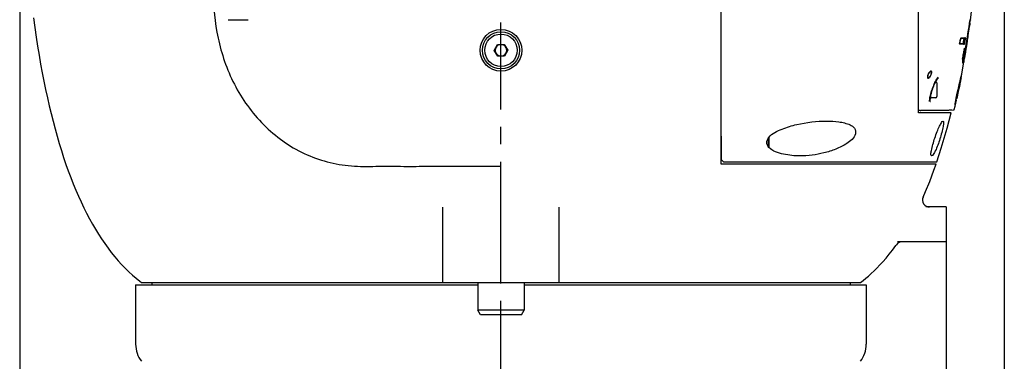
# Model space of a CAD drawing. Header units: millimetres. Extents: x 7426 to 8300, y 124 to 421.
# Tile 65 of 135: x 8050.28 to 8071.5, y 228.4 to 235.76. Entities that reach past the tile are written whole.
import ezdxf

# ---------------------------------------------------------------- set-up
doc = ezdxf.new("R2010")
doc.units = ezdxf.units.MM
doc.linetypes.add('CENTER', pattern=[0.6, 0.375, -0.075, 0.075, -0.075])
doc.layers.add('DIM', color=7, linetype='Continuous')
doc.layers.add('外形图', color=7, linetype='Continuous')
doc.styles.add('微软雅黑', font='msyh.ttc')
doc.dimstyles.new('尺寸标注_1_20比例', dxfattribs={"dimtxt": 2.1, "dimasz": 1.7, "dimexe": 0.5, "dimexo": 0.4, "dimgap": 0.5, "dimtad": 1, "dimdec": 1, "dimlfac": 20, "dimdsep": 46, "dimtxsty": '微软雅黑', "dimcen": 0.09, "dimadec": 0, "dimazin": 0, "dimtp": 0.01, "dimtm": 0.01, "dimtfac": 1, "dimtdec": 1, "dimtofl": 0, "dimtmove": 0, "dimatfit": 3, "dimfxl": 1, "dimtolj": 1, "dimarcsym": 0})

# ---------------------------------------------------------------- blocks, each defined once
blk = doc.blocks.new('*D1513')
at = {"layer": 'Defpoints', "color": 0}
for p in [(8070.254, 231.722), (8060.654, 219.322), (8060.654, 211.077)]:
    blk.add_point(p, dxfattribs=at)
at = {"layer": 'DIM', "color": 0, "linetype": 'ByBlock', "lineweight": -2, "ltscale": 20}
for p, q in [((8070.254, 231.322), (8070.254, 210.577)), ((8060.654, 218.922), (8060.654, 210.577)), ((8068.554, 211.077), (8062.354, 211.077))]:
    blk.add_line(p, q, dxfattribs=at)
at = {"layer": 'DIM', "color": 0}
for points in [[(8062.354, 211.361), (8062.354, 210.794), (8060.654, 211.077)], [(8068.554, 210.794), (8068.554, 211.361), (8070.254, 211.077)]]:
    blk.add_solid(points, dxfattribs=at)
at = {"layer": 'DIM', "color": 0, "insert": (8065.454, 212.668), "char_height": 2.1, "attachment_point": 5, "style": '微软雅黑'}
blk.add_mtext('\\A1;192', dxfattribs=at)
blk = doc.blocks.new('*D1514')
at = {"layer": 'Defpoints', "color": 0}
for p in [(8071.504, 246.071), (8060.654, 219.322), (8060.654, 207.394)]:
    blk.add_point(p, dxfattribs=at)
at = {"layer": 'DIM', "color": 0, "linetype": 'ByBlock', "lineweight": -2, "ltscale": 20}
for p, q in [((8071.504, 245.671), (8071.504, 206.894)), ((8060.654, 218.922), (8060.654, 206.894)), ((8069.804, 207.394), (8062.354, 207.394))]:
    blk.add_line(p, q, dxfattribs=at)
at = {"layer": 'DIM', "color": 0}
for points in [[(8062.354, 207.677), (8062.354, 207.11), (8060.654, 207.394)], [(8069.804, 207.11), (8069.804, 207.677), (8071.504, 207.394)]]:
    blk.add_solid(points, dxfattribs=at)
at = {"layer": 'DIM', "color": 0, "insert": (8066.079, 208.967), "char_height": 2.1, "attachment_point": 5, "style": '微软雅黑'}
blk.add_mtext('\\A1;217', dxfattribs=at)
blk = doc.blocks.new('*D1516')
at = {"layer": 'Defpoints', "color": 0}
for p in [(8071.504, 245.422), (8050.279, 242.721), (8050.279, 202.954)]:
    blk.add_point(p, dxfattribs=at)
at = {"layer": 'DIM', "color": 0, "linetype": 'ByBlock', "lineweight": -2, "ltscale": 20}
for p, q in [((8071.504, 245.022), (8071.504, 202.454)), ((8050.279, 242.321), (8050.279, 202.454)), ((8069.804, 202.954), (8051.979, 202.954))]:
    blk.add_line(p, q, dxfattribs=at)
at = {"layer": 'DIM', "color": 0}
for points in [[(8051.979, 203.238), (8051.979, 202.671), (8050.279, 202.954)], [(8069.804, 202.671), (8069.804, 203.238), (8071.504, 202.954)]]:
    blk.add_solid(points, dxfattribs=at)
at = {"layer": 'DIM', "color": 0, "insert": (8060.891, 204.54), "char_height": 2.1, "attachment_point": 5, "style": '微软雅黑'}
blk.add_mtext('\\A1;424.5', dxfattribs=at)

msp = doc.modelspace()

# ---------------------------------------------------------------- linework, layer by layer
at = {"layer": '外形图', "linetype": 'CENTER', "ltscale": 5}
msp.add_line((8060.6538, 218.821), (8060.6538, 279.9884), dxfattribs=at)
at = {"layer": '外形图', "linetype": 'Continuous'}
for p, q in [((8069.6538, 233.7467), (8069.6538, 249.5176)), ((8065.4038, 233.2489), (8065.4038, 238.1632)), ((8065.4038, 232.6467), (8065.4038, 236.7825)), ((8054.7725, 235.7522), (8054.7736, 235.7524)), ((8054.8014, 235.7552), (8054.809, 235.7554)), ((8054.8014, 235.7552), (8054.8022, 235.7553)), ((8054.8089, 235.7554), (8055.2038, 235.7554)), ((8070.7604, 235.6685), (8070.7525, 235.6143)), ((8070.7622, 235.6808), (8070.7604, 235.6685)), ((8070.766, 235.7471), (8070.7669, 235.7538)), ((8070.7711, 235.747), (8070.7716, 235.747)), ((8070.7728, 235.7538), (8070.7717, 235.7462)), ((8070.7722, 235.7538), (8070.7727, 235.7538)), ((8070.7029, 235.2518), (8070.727, 235.4102)), ((8060.5095, 235.0937), (8060.579, 235.2201)), ((8060.579, 235.2201), (8060.7233, 235.2232)), ((8060.7233, 235.2232), (8060.7981, 235.0998)), ((8070.5396, 235.2347), (8070.5381, 235.2277)), ((8070.5405, 235.2277), (8070.5381, 235.2277)), ((8070.5479, 235.274), (8070.5396, 235.2347)), ((8070.5677, 235.2346), (8070.5404, 235.2346)), ((8070.5662, 235.2277), (8070.5405, 235.2277)), ((8070.5543, 235.3048), (8070.5479, 235.274)), ((8070.5521, 235.2901), (8070.555, 235.304)), ((8070.5575, 235.3203), (8070.5543, 235.3048)), ((8070.5607, 235.3357), (8070.5575, 235.3203)), ((8070.5656, 235.3593), (8070.5607, 235.3357)), ((8070.5671, 235.3666), (8070.5656, 235.3593)), ((8070.6239, 235.2277), (8070.5662, 235.2277)), ((8070.5664, 235.3596), (8070.593, 235.3596)), ((8070.5671, 235.3666), (8070.581, 235.3666)), ((8070.6428, 235.2346), (8070.5677, 235.2346)), ((8070.593, 235.3596), (8070.6571, 235.3596)), ((8070.6186, 235.3665), (8070.65, 235.3665)), ((8070.6571, 235.3596), (8070.6656, 235.3596)), ((8070.6662, 235.3594), (8070.6675, 235.3664)), ((8070.6996, 235.231), (8070.7029, 235.2518)), ((8060.5843, 234.9702), (8060.5095, 235.0937)), ((8060.7286, 234.9733), (8060.5843, 234.9702)), ((8060.7981, 235.0998), (8060.7286, 234.9733)), ((8070.6333, 234.973), (8070.6157, 234.973)), ((8070.6202, 234.9667), (8070.6215, 234.9729)), ((8070.6214, 234.9729), (8070.6204, 234.968)), ((8070.6388, 235.1053), (8070.6446, 235.1365)), ((8070.6392, 235.1053), (8070.6445, 235.1335)), ((8070.6445, 235.1335), (8070.6562, 235.1335)), ((8070.6446, 235.1365), (8070.6453, 235.1404)), ((8070.6453, 235.1404), (8070.6579, 235.1403)), ((8070.6517, 235.1015), (8070.649, 235.0868)), ((8070.6498, 235.0883), (8070.6521, 235.1013)), ((8070.6576, 235.1335), (8070.6517, 235.1015)), ((8070.6529, 235.1056), (8070.6521, 235.1013)), ((8070.6593, 235.1403), (8070.6529, 235.1056)), ((8070.6562, 235.1335), (8070.6576, 235.1335)), ((8070.6587, 235.0829), (8070.6567, 235.0716)), ((8070.6579, 235.1403), (8070.6593, 235.1403)), ((8070.6608, 235.0946), (8070.662, 235.1013)), ((8070.6611, 235.0946), (8070.6622, 235.1012)), ((8070.6742, 235.1203), (8070.6755, 235.1281)), ((8070.6755, 235.1281), (8070.6767, 235.135)), ((8070.6767, 235.135), (8070.6786, 235.146)), ((8070.5713, 234.5009), (8070.6345, 234.8402)), ((8070.6034, 234.8209), (8070.604, 234.8208)), ((8070.634, 234.8403), (8070.6352, 234.8471)), ((8070.6342, 234.8403), (8070.634, 234.8403)), ((8070.6352, 234.847), (8070.6411, 234.8804)), ((8070.6352, 234.8471), (8070.6411, 234.8803)), ((8070.6411, 234.8804), (8070.6491, 234.9261)), ((8070.6411, 234.8803), (8070.6478, 234.9183)), ((8070.5727, 234.5297), (8070.5759, 234.5426)), ((8070.5759, 234.5426), (8070.5782, 234.5513)), ((8070.5782, 234.5513), (8070.5795, 234.5566)), ((8070.5795, 234.5566), (8070.5803, 234.5596)), ((8070.5803, 234.5596), (8070.581, 234.562)), ((8069.9829, 234.3233), (8069.9949, 234.3517)), ((8070.0428, 234.4473), (8070.0537, 234.4648)), ((8070.0513, 234.3942), (8070.0513, 234.0992)), ((8070.0866, 234.5044), (8070.0863, 234.5044)), ((8070.0871, 234.5044), (8070.0863, 234.5044)), ((8070.5228, 234.3104), (8070.5322, 234.3518)), ((8070.5232, 234.3183), (8070.5329, 234.3609)), ((8070.5322, 234.3518), (8070.5406, 234.388)), ((8070.5329, 234.3609), (8070.5421, 234.4007)), ((8070.5406, 234.388), (8070.5491, 234.4248)), ((8070.5421, 234.4007), (8070.5505, 234.4369)), ((8070.5491, 234.4248), (8070.5584, 234.4641)), ((8070.5505, 234.4369), (8070.5604, 234.4786)), ((8070.5584, 234.4641), (8070.5622, 234.4799)), ((8070.5604, 234.4786), (8070.5727, 234.5297)), ((8070.5622, 234.4799), (8070.567, 234.4994)), ((8070.5689, 234.4901), (8070.5648, 234.4696)), ((8070.567, 234.4994), (8070.5701, 234.5122)), ((8070.5701, 234.5122), (8070.5722, 234.5203)), ((8070.5711, 234.4997), (8070.5706, 234.4971)), ((8070.5722, 234.5203), (8070.5735, 234.5252)), ((8070.5735, 234.5252), (8070.5742, 234.528)), ((8070.5742, 234.528), (8070.5749, 234.5304)), ((8069.9113, 234.129), (8069.9187, 234.1582)), ((8069.9142, 234.0988), (8069.9191, 234.123)), ((8069.9191, 234.123), (8069.9252, 234.149)), ((8069.9211, 234.0742), (8069.9211, 234.1315)), ((8069.9252, 234.149), (8069.9325, 234.1764)), ((8069.9325, 234.1764), (8069.9408, 234.205)), ((8069.9408, 234.205), (8069.9501, 234.2343)), ((8070.4761, 234.1016), (8070.4831, 234.1351)), ((8070.479, 234.1085), (8070.4847, 234.1356)), ((8070.4831, 234.1351), (8070.4906, 234.1704)), ((8070.4847, 234.1356), (8070.4912, 234.1663)), ((8070.4906, 234.1704), (8070.4985, 234.2069)), ((8070.4912, 234.1663), (8070.4983, 234.1996)), ((8070.4983, 234.1996), (8070.5055, 234.2327)), ((8070.4985, 234.2069), (8070.5067, 234.2442)), ((8070.5055, 234.2327), (8070.5145, 234.2734)), ((8070.5067, 234.2442), (8070.515, 234.2816)), ((8070.5145, 234.2734), (8070.5228, 234.3104)), ((8070.515, 234.2816), (8070.5232, 234.3183)), ((8069.8938, 234.0067), (8069.8944, 234.0224)), ((8069.894, 233.9925), (8069.8938, 234.0067)), ((8069.8944, 234.0223), (8069.8944, 234.0224)), ((8069.8971, 234.0517), (8069.8995, 234.0697)), ((8069.8995, 234.0697), (8069.9017, 234.0831)), ((8069.906, 234.0241), (8069.9064, 234.0391)), ((8069.9065, 234.0118), (8069.906, 234.0241)), ((8069.9064, 234.0391), (8069.9079, 234.0566)), ((8069.9074, 234.0366), (8069.9211, 234.0742)), ((8069.9079, 234.0566), (8069.9104, 234.0766)), ((8069.9099, 233.9929), (8069.9109, 233.9921)), ((8069.9104, 234.0766), (8069.9142, 234.0988)), ((8070.0263, 234.0742), (8069.9211, 234.0742)), ((8070.4411, 233.8941), (8070.4703, 234.0209)), ((8070.4449, 233.9363), (8070.4455, 233.9404)), ((8070.4455, 233.9404), (8070.4462, 233.9449)), ((8070.4462, 233.9449), (8070.447, 233.9501)), ((8070.447, 233.9501), (8070.4479, 233.9557)), ((8070.4479, 233.9557), (8070.4496, 233.9652)), ((8070.4496, 233.9652), (8070.4515, 233.9759)), ((8070.4515, 233.9759), (8070.4536, 233.9879)), ((8070.4519, 233.965), (8070.4526, 233.9694)), ((8070.4526, 233.9694), (8070.4534, 233.9744)), ((8070.4534, 233.9744), (8070.4543, 233.9802)), ((8070.4536, 233.9879), (8070.4569, 234.0055)), ((8070.4543, 233.9802), (8070.4554, 233.9867)), ((8070.4554, 233.9867), (8070.4574, 233.9979)), ((8070.4569, 234.0055), (8070.4628, 234.0358)), ((8070.4574, 233.9979), (8070.4598, 234.0109)), ((8070.4598, 234.0109), (8070.4616, 234.0207)), ((8070.4616, 234.0207), (8070.4684, 234.0559)), ((8070.4628, 234.0358), (8070.4696, 234.0702)), ((8070.4684, 234.0559), (8070.4741, 234.0844)), ((8070.4703, 234.0209), (8070.4686, 234.0133)), ((8070.4696, 234.0702), (8070.4761, 234.1016)), ((8070.471, 234.0242), (8070.4703, 234.0209)), ((8070.4741, 234.0844), (8070.479, 234.1085)), ((8070.4785, 234.0575), (8070.4766, 234.0492)), ((8069.6788, 233.7975), (8069.6538, 233.7971)), ((8070.3558, 233.7467), (8069.6538, 233.7467)), ((8069.6928, 233.7978), (8069.6788, 233.7975)), ((8069.7028, 233.7978), (8070.3113, 233.8085)), ((8070.4096, 233.8102), (8069.71, 233.7981)), ((8070.3319, 233.8089), (8070.3149, 233.8086)), ((8070.3612, 233.8094), (8070.3319, 233.8089)), ((8070.3735, 233.8096), (8070.3612, 233.8094)), ((8070.424, 233.8217), (8070.4411, 233.8941)), ((8065.4038, 233.2489), (8065.4038, 233.104)), ((8065.4038, 233.104), (8065.4038, 232.7467)), ((8066.4138, 233.201), (8066.4138, 233.0228)), ((8066.4288, 233.2207), (8066.4288, 233.0049)), ((8065.4038, 232.7467), (8065.4538, 232.6967)), ((8070.0343, 232.6467), (8065.4038, 232.6467)), ((8065.4538, 232.6967), (8068.153, 232.6967)), ((8068.153, 232.6967), (8070.0516, 232.6967)), ((8060.6538, 230.0967), (8060.6538, 232.5968)), ((8059.4038, 230.0967), (8059.4038, 231.7181)), ((8061.9038, 231.7181), (8061.9038, 230.0967)), ((8070.2538, 231.7217), (8069.8112, 231.7217)), ((8070.2538, 231.7217), (8070.2538, 230.9717)), ((8070.2538, 230.9717), (8069.2006, 230.9717)), ((8052.9038, 230.0967), (8068.4038, 230.0967)), ((8053.1288, 230.0967), (8053.1288, 230.0467)), ((8060.1538, 230.0967), (8060.1538, 229.4967)), ((8061.1538, 230.0967), (8061.1538, 229.4967)), ((8068.1788, 230.0967), (8068.1788, 230.0467)), ((8052.7788, 230.0467), (8060.1538, 230.0467)), ((8052.7788, 230.0467), (8052.7788, 228.7645)), ((8052.7789, 230.0467), (8060.1538, 230.0467)), ((8061.1538, 230.0467), (8068.5288, 230.0467)), ((8061.1539, 230.0467), (8068.5288, 230.0467)), ((8068.5288, 230.0467), (8068.5288, 228.7645)), ((8061.1538, 229.4967), (8060.1538, 229.4967)), ((8060.2116, 229.3967), (8060.1538, 229.4967)), ((8061.0961, 229.3967), (8061.1538, 229.4967)), ((8061.0961, 229.3967), (8060.2116, 229.3967))]:
    msp.add_line(p, q, dxfattribs=at)
for points in [[(8070.7741, 235.746), (8070.8058, 235.9879), (8070.8178, 236.0947)], [(8050.577, 235.7925), (8050.6053, 235.5852), (8050.6348, 235.3825), (8050.6655, 235.1841), (8050.6974, 234.9895), (8050.7306, 234.7989), (8050.7649, 234.6126), (8050.8005, 234.4294), (8050.8374, 234.2497), (8050.8754, 234.0739), (8050.9148, 233.9012), (8050.9555, 233.7318), (8050.9973, 233.5662), (8051.0405, 233.4035), (8051.0851, 233.2441), (8051.1308, 233.0882), (8051.1779, 232.9354), (8051.2262, 232.7858), (8051.2758, 232.6397), (8051.3267, 232.4966), (8051.3789, 232.3565), (8051.4324, 232.2197), (8051.4873, 232.0862), (8051.5434, 231.9559), (8051.601, 231.829), (8051.6599, 231.7054), (8051.7202, 231.585), (8051.782, 231.4678), (8051.8452, 231.3538), (8051.9098, 231.2433), (8051.9758, 231.1359), (8052.0433, 231.0319), (8052.1122, 230.9311), (8052.1825, 230.8339), (8052.2541, 230.7401), (8052.3272, 230.6497), (8052.4016, 230.563), (8052.477, 230.4801), (8052.5536, 230.4009), (8052.6313, 230.3255), (8052.7095, 230.2544), (8052.7881, 230.1874), (8052.8675, 230.1242), (8052.9038, 230.0967)], [(8054.7725, 235.7522), (8054.7781, 235.7531), (8054.7848, 235.754), (8054.7916, 235.7547), (8054.7985, 235.7551), (8054.8022, 235.7553)], [(8070.581, 234.562), (8070.5816, 234.5641), (8070.5818, 234.5649), (8070.582, 234.5657), (8070.5822, 234.5663), (8070.5823, 234.5664)], [(8069.9546, 234.2696), (8069.9571, 234.2766), (8069.9692, 234.3088), (8069.9818, 234.3403), (8069.9948, 234.3707), (8070.008, 234.3995), (8070.0212, 234.4266)], [(8069.9949, 234.3517), (8070.0071, 234.3788), (8070.0194, 234.4041)], [(8070.0194, 234.4041), (8070.0313, 234.427), (8070.0428, 234.4473)], [(8070.0212, 234.4266), (8070.0342, 234.4513), (8070.0468, 234.4734)], [(8070.0468, 234.4734), (8070.0589, 234.4927), (8070.07, 234.5086), (8070.0788, 234.5196)], [(8070.0537, 234.4648), (8070.0634, 234.4789), (8070.0719, 234.4897), (8070.0792, 234.4975), (8070.0843, 234.5021), (8070.0869, 234.5039), (8070.0871, 234.5044)], [(8070.5749, 234.5304), (8070.5754, 234.5323), (8070.5757, 234.5332), (8070.5759, 234.5339), (8070.5761, 234.5345), (8070.5762, 234.5351), (8070.5764, 234.5355), (8070.5764, 234.5356)], [(8069.9017, 234.0831), (8069.9052, 234.1015), (8069.9113, 234.129)], [(8069.9187, 234.1582), (8069.9276, 234.1888), (8069.9376, 234.2204), (8069.9486, 234.2527), (8069.9546, 234.2696)], [(8069.9501, 234.2343), (8069.9603, 234.264), (8069.9713, 234.2939), (8069.9829, 234.3233)], [(8069.8944, 234.0223), (8069.8953, 234.0339), (8069.8971, 234.0517)], [(8069.9053, 233.9945), (8069.9074, 233.9941), (8069.9099, 233.9929)], [(8069.9091, 233.9964), (8069.9076, 234.0026), (8069.9065, 234.0118)], [(8069.9109, 233.9921), (8069.911, 233.9919), (8069.9104, 233.9929), (8069.9091, 233.9964)], [(8070.4436, 233.9249), (8070.4436, 233.9249), (8070.4437, 233.9253), (8070.4437, 233.9259), (8070.4438, 233.9267), (8070.4438, 233.9276), (8070.444, 233.9287), (8070.4441, 233.9299), (8070.4443, 233.9313), (8070.4445, 233.9329), (8070.4447, 233.9345), (8070.4449, 233.9363)], [(8070.4505, 233.953), (8070.4505, 233.953), (8070.4505, 233.9531), (8070.4505, 233.9535), (8070.4505, 233.9541), (8070.4506, 233.9548), (8070.4507, 233.9558), (8070.4508, 233.9569), (8070.451, 233.9582), (8070.4512, 233.9597), (8070.4514, 233.9613), (8070.4516, 233.9631), (8070.4519, 233.965)], [(8069.693, 233.7978), (8069.6942, 233.7979), (8069.6955, 233.798), (8069.6967, 233.7982), (8069.6978, 233.7985), (8069.6988, 233.7989), (8069.6999, 233.7993), (8069.7009, 233.7997), (8069.7019, 233.8002), (8069.7029, 233.8008), (8069.7038, 233.8014), (8069.7047, 233.802), (8069.7056, 233.8027), (8069.7064, 233.8034), (8069.7071, 233.8041), (8069.7079, 233.8049), (8069.7085, 233.8057), (8069.7092, 233.8065), (8069.7097, 233.8073)], [(8070.0515, 232.6967), (8070.1455, 232.9854), (8070.2721, 233.4219), (8070.3559, 233.7467)], [(8070.4096, 233.8102), (8070.4127, 233.8106), (8070.4157, 233.8116), (8070.4184, 233.8133), (8070.4208, 233.8155), (8070.4227, 233.8182), (8070.4239, 233.8213), (8070.424, 233.8217)], [(8069.754, 231.9328), (8069.8059, 232.0519), (8069.8953, 232.2702), (8069.9868, 232.5125), (8070.0343, 232.6467)], [(8068.4038, 230.0967), (8068.4588, 230.1387), (8068.5163, 230.1847), (8068.575, 230.2341), (8068.635, 230.2873), (8068.6964, 230.3444), (8068.7589, 230.4058), (8068.8227, 230.4716), (8068.8882, 230.5428), (8068.9551, 230.6195), (8069.0234, 230.7022), (8069.0936, 230.7919), (8069.1654, 230.8889), (8069.1796, 230.9087)]]:
    msp.add_lwpolyline(points, dxfattribs=at)
for radius in [0.45, 0.4, 0.35]:
    msp.add_circle((8060.6538, 235.0967), radius, dxfattribs=at)
for centre, radius, start, end in [((8049.9398, 238.7612), 21.0432, 350.76786, 351.56679), ((8050.1807, 238.7283), 20.8, 350.75804, 351.37054), ((8050.2134, 238.6264), 20.7591, 350.91714, 351.67087), ((8050.0922, 238.6454), 20.8815, 351.0971, 351.65353), ((8049.7868, 238.7886), 21.1984, 351.36937, 351.56936), ((8049.8421, 238.6813), 21.1344, 351.66944, 351.85372), ((8049.3572, 238.8487), 21.6324, 351.56397, 351.75651), ((8049.5828, 238.8188), 21.4047, 351.56933, 351.74911), ((8049.4522, 238.7391), 21.5283, 351.83272, 352.01088), ((8049.6787, 238.7047), 21.2994, 351.85369, 352.01589), ((8050.7407, 238.5438), 20.225, 350.52067, 351.09718), ((8050.526, 238.667), 20.4496, 350.55838, 350.76505), ((8050.5224, 238.6732), 20.4539, 350.54887, 350.75684), ((8050.8321, 238.3542), 20.1115, 351.12619, 351.51775), ((8060.6538, 235.0967), 0.125, 91.21135, 270.0553), ((8060.6538, 235.0967), 0.125, 271.21135, 90.0553), ((8050.8512, 239.4104), 20.1272, 348.02577, 348.18722), ((8064.8533, 236.4871), 5.8232, 348.27717, 348.83578), ((8065.641, 236.2005), 5.0689, 349.01496, 349.33311), ((8051.6303, 238.767), 19.3127, 349.46008, 349.62746), ((8063.3741, 236.6264), 7.3754, 349.34146, 349.67023), ((8070.6273, 238.197), 2.9693, 269.93545, 270.28837), ((8050.6421, 238.9544), 20.3186, 349.60931, 349.80854), ((8050.5361, 238.962), 20.4242, 349.68204, 349.84084), ((8052.0741, 238.6795), 18.8862, 349.46914, 349.65924), ((8070.6477, 227.8128), 7.5537, 89.84989, 89.98294), ((8049.8089, 239.1001), 21.1901, 349.63978, 349.83235), ((8050.819, 238.6233), 20.1531, 350.12769, 350.33913), ((8050.9947, 238.5882), 19.9743, 350.13827, 350.34956), ((8051.1649, 238.4735), 19.7951, 350.32284, 350.51929), ((8050.7742, 238.5368), 20.1911, 350.33232, 350.91709), ((8050.6766, 238.6475), 20.2976, 350.33913, 350.54885), ((8050.7608, 238.6279), 20.2115, 350.34956, 350.55839), ((8051.319, 238.2782), 19.6187, 350.83328, 351.06471), ((8067.998, 235.4937), 2.6746, 347.69992, 348.66402), ((8067.6868, 235.5576), 2.9923, 348.16508, 348.61087), ((8076.1531, 234.0475), 5.6147, 169.61418, 170.46472), ((8080.2934, 233.3022), 9.8216, 169.55846, 169.69206), ((8082.7908, 232.8417), 12.3606, 169.44784, 169.58718), ((8081.4423, 233.0905), 10.9898, 169.43601, 169.55849), ((8071.4071, 234.9026), 0.7786, 171.56916, 172.4429), ((8068.0075, 235.4956), 2.6905, 347.73233, 348.6906), ((8071.4929, 234.8884), 0.865, 171.12107, 171.72289), ((8071.6623, 234.8646), 1.0366, 170.84302, 171.55922), ((8071.8889, 234.8267), 1.2658, 170.67927, 171.12614), ((8072.1411, 234.7876), 1.5215, 170.31249, 170.84696), ((8072.7027, 234.6923), 2.0906, 170.07315, 170.65752), ((8072.8634, 234.6644), 2.2542, 169.94445, 170.316), ((8070.2566, 235.0898), 0.3964, 346.21083, 347.11649), ((8067.6629, 235.564), 3.0422, 348.27792, 348.62361), ((8069.8081, 235.1925), 0.8565, 347.10663, 347.63315), ((8075.0955, 234.2732), 4.5198, 169.61108, 170.06943), ((8075.1377, 234.259), 4.5644, 169.55138, 169.91884), ((8069.5868, 235.2411), 1.0831, 347.62934, 348.0854), ((8066.4486, 235.8062), 4.2804, 348.65136, 349.48454), ((8066.3715, 235.8235), 4.3591, 348.68149, 349.39296), ((8069.415, 235.2774), 1.2586, 348.08304, 348.51036), ((8052.1712, 238.1371), 18.7549, 350.11757, 350.35966), ((8069.3186, 235.297), 1.3571, 348.50849, 348.94048), ((8069.4287, 235.2762), 1.245, 348.90771, 350.46356), ((8064.6846, 236.1416), 6.0757, 349.37254, 349.65255), ((8069.7904, 235.2148), 0.8781, 350.50678, 351.1969), ((8064.8408, 236.1078), 5.9163, 349.45444, 349.67543), ((8069.9981, 235.1827), 0.668, 351.19391, 351.97868), ((8075.8441, 234.1745), 5.2643, 169.93362, 170.0628), ((8051.8974, 238.1836), 19.0326, 350.35966, 350.59825), ((8063.7905, 236.2992), 6.9839, 349.67528, 349.87059), ((8063.5622, 236.3468), 7.2166, 349.65057, 349.89615), ((8050.9536, 238.5998), 20.0164, 349.93382, 350.12767), ((8051.2131, 238.5502), 19.7526, 349.94409, 350.13824), ((8062.0518, 236.609), 8.75, 349.87588, 350.20437), ((8061.9664, 236.6301), 8.8374, 349.90333, 350.33253), ((8051.6136, 238.2306), 19.3203, 350.59825, 350.83328), ((8071.3778, 234.8062), 0.7785, 174.05153, 174.64116), ((8071.3536, 234.8045), 0.7554, 173.33587, 173.71945), ((8071.5008, 234.7935), 0.9021, 173.71921, 174.05754), ((8071.4749, 234.7956), 0.8762, 172.60396, 173.67252), ((8068.3651, 235.4153), 2.2992, 347.64353, 348.16836), ((8068.9541, 235.2871), 1.7217, 347.02058, 347.48954), ((8069.0449, 235.2709), 1.6291, 347.02637, 347.70319), ((8068.325, 235.426), 2.3659, 347.50564, 348.29254), ((8069.9451, 234.5339), 0.0904, 166.23913, 171.43469), ((8069.8348, 234.6126), 0.0964, 346.30833, 351.21021), ((8070.0263, 234.3942), 0.025, 0, 88.01557), ((8037.3201, 241.2009), 33.9192, 347.97688, 348.46955), ((8062.5522, 236.0762), 8.1724, 348.52353, 348.85827), ((8069.8933, 234.0417), 0.015, 329.70885, 340), ((8070.0263, 234.0992), 0.025, 270, 0), ((8069.891, 231.8717), 0.15, 155.96316, 270), ((8069.3018, 230.8217), 0.15, 97.58844, 144.5583), ((8053.3788, 228.7645), 0.6, 180, 217.78433), ((8067.9288, 228.7645), 0.6, 322.21567, 0)]:
    msp.add_arc(centre, radius, start, end, dxfattribs=at)
for points, knots in [([(8054.4538, 236.3469), (8054.4538, 236.0278), (8054.513, 235.3641), (8054.8564, 234.3479), (8055.3916, 233.5968), (8055.9442, 233.1302), (8056.4064, 232.8603), (8056.9049, 232.6787), (8057.4267, 232.589), (8057.9566, 232.5991), (8058.4901, 232.5961), (8059.0275, 232.5971), (8059.7479, 232.5967), (8060.2916, 232.5969), (8060.6538, 232.5969)], [0, 0, 0, 0, 0.125, 0.25, 0.375, 0.4375, 0.5, 0.5625, 0.625, 0.6875, 0.75, 0.8125, 0.875, 1, 1, 1, 1]), ([(8070.6353, 235.005), (8070.6345, 234.9988), (8070.6334, 234.9888), (8070.6324, 234.9787), (8070.6327, 234.975)], [0, 0, 0, 0, 0.62641, 1, 1, 1, 1]), ([(8070.6327, 234.975), (8070.6327, 234.9745), (8070.6327, 234.9739), (8070.633, 234.973), (8070.6333, 234.973)], [0, 0, 0, 0, 0.6998303, 1, 1, 1, 1]), ([(8070.6436, 235.0058), (8070.642, 234.9991), (8070.6485, 234.9863), (8070.6364, 234.9855), (8070.6365, 234.9862)], [0, 0, 0, 0, 0.913702, 1, 1, 1, 1]), ([(8070.6474, 235.0247), (8070.6471, 235.0236), (8070.6466, 235.0215), (8070.6459, 235.0195), (8070.6456, 235.0186)], [0, 0, 0, 0, 0.5428554, 1, 1, 1, 1]), ([(8070.6488, 235.0304), (8070.6486, 235.0294), (8070.6481, 235.0275), (8070.6476, 235.0256), (8070.6474, 235.0247)], [0, 0, 0, 0, 0.5204862, 1, 1, 1, 1]), ([(8070.6527, 235.0495), (8070.6521, 235.0461), (8070.6508, 235.0397), (8070.6495, 235.0333), (8070.6488, 235.0304)], [0, 0, 0, 0, 0.5305125, 1, 1, 1, 1]), ([(8070.6567, 235.0716), (8070.6561, 235.0678), (8070.6548, 235.0605), (8070.6534, 235.0531), (8070.6527, 235.0495)], [0, 0, 0, 0, 0.5093385, 1, 1, 1, 1]), ([(8070.5995, 234.8416), (8070.5995, 234.8389), (8070.5995, 234.8342), (8070.5999, 234.8295), (8070.6002, 234.8275)], [0, 0, 0, 0, 0.5759446, 1, 1, 1, 1]), ([(8070.6002, 234.8275), (8070.6003, 234.8269), (8070.6006, 234.8257), (8070.6009, 234.8245), (8070.601, 234.824)], [0, 0, 0, 0, 0.5456774, 1, 1, 1, 1]), ([(8070.601, 234.824), (8070.6012, 234.8235), (8070.6016, 234.8227), (8070.6021, 234.8219), (8070.6023, 234.8216)], [0, 0, 0, 0, 0.5635292, 1, 1, 1, 1]), ([(8070.6023, 234.8216), (8070.6025, 234.8214), (8070.6028, 234.8211), (8070.6032, 234.8209), (8070.6034, 234.8209)], [0, 0, 0, 0, 0.5309055, 1, 1, 1, 1]), ([(8070.6074, 234.8285), (8070.607, 234.8282), (8070.6064, 234.8278), (8070.6056, 234.8276), (8070.6052, 234.8276)], [0, 0, 0, 0, 0.5511773, 1, 1, 1, 1]), ([(8070.6123, 234.836), (8070.6115, 234.8343), (8070.6101, 234.8317), (8070.6083, 234.8293), (8070.6074, 234.8285)], [0, 0, 0, 0, 0.6054548, 1, 1, 1, 1]), ([(8070.6215, 234.8624), (8070.62, 234.857), (8070.6172, 234.8481), (8070.6139, 234.8394), (8070.6123, 234.836)], [0, 0, 0, 0, 0.5937194, 1, 1, 1, 1]), ([(8070.6324, 234.9052), (8070.6305, 234.8973), (8070.6271, 234.883), (8070.6233, 234.8687), (8070.6215, 234.8624)], [0, 0, 0, 0, 0.5504614, 1, 1, 1, 1]), ([(8069.8669, 234.5101), (8069.8619, 234.5101), (8069.8525, 234.5256), (8069.8544, 234.5387), (8069.8557, 234.5474)], [0, 0, 0, 0, 0.3664982, 1, 1, 1, 1]), ([(8069.8572, 234.5554), (8069.8588, 234.5618), (8069.8633, 234.5744), (8069.8695, 234.5863), (8069.873, 234.5921)], [0, 0, 0, 0, 0.4927798, 1, 1, 1, 1]), ([(8069.9285, 234.5898), (8069.9269, 234.5834), (8069.9225, 234.5707), (8069.9164, 234.5587), (8069.913, 234.5529)], [0, 0, 0, 0, 0.493601, 1, 1, 1, 1]), ([(8069.9196, 234.6351), (8069.9245, 234.6351), (8069.9334, 234.6193), (8069.9314, 234.6065), (8069.9301, 234.5979)], [0, 0, 0, 0, 0.3618277, 1, 1, 1, 1]), ([(8070.5612, 234.4502), (8070.5552, 234.4205), (8070.5282, 234.2894), (8070.5011, 234.1584), (8070.4785, 234.0575)], [0, 0, 0, 0, 0.2269966, 1, 1, 1, 1]), ([(8070.5648, 234.4696), (8070.5632, 234.4618), (8070.5599, 234.4455), (8070.5566, 234.4292), (8070.5548, 234.4208)], [0, 0, 0, 0, 0.4818999, 1, 1, 1, 1]), ([(8066.4285, 233.221), (8066.5009, 233.3067), (8066.7121, 233.4094), (8067.1302, 233.5329), (8067.4612, 233.5717), (8067.6781, 233.5717)], [0, 0, 0, 0, 0.2549981, 0.5068985, 1, 1, 1, 1]), ([(8067.6781, 233.5717), (8067.7644, 233.5717), (8067.893, 233.5652), (8068.0611, 233.5345), (8068.1777, 233.4948), (8068.2894, 233.4274), (8068.3137, 233.2828), (8068.223, 233.1731), (8068.08, 233.0602), (8067.8734, 232.9601), (8067.5362, 232.8545), (8067.2722, 232.8217), (8067.0987, 232.8217)], [0, 0, 0, 0, 0.1235796, 0.1842246, 0.2436714, 0.3015215, 0.3605355, 0.4267392, 0.4933761, 0.6237839, 0.7513042, 1, 1, 1, 1]), ([(8069.9379, 232.8217), (8069.9267, 232.8217), (8069.9185, 232.8789), (8069.943, 232.9894), (8069.9894, 233.1679), (8070.0534, 233.337), (8070.1017, 233.4546), (8070.1412, 233.5232), (8070.1682, 233.5717), (8070.1823, 233.5717)], [0, 0, 0, 0, 0.0413984, 0.148152, 0.4917745, 0.6751618, 0.8341493, 0.9477951, 1, 1, 1, 1]), ([(8070.1823, 233.5717), (8070.1931, 233.5717), (8070.196, 233.5128), (8070.1764, 233.4058), (8070.1203, 233.1838), (8070.0457, 232.979), (8069.9831, 232.8676), (8069.9526, 232.8217), (8069.9379, 232.8217)], [0, 0, 0, 0, 0.0400484, 0.1467675, 0.4900518, 0.8313914, 0.9452082, 1, 1, 1, 1]), ([(8066.4287, 233.0048), (8066.4032, 233.0323), (8066.3635, 233.1107), (8066.4023, 233.19), (8066.4285, 233.221)], [0, 0, 0, 0, 0.4803903, 1, 1, 1, 1]), ([(8067.0987, 232.8217), (8066.9803, 232.8217), (8066.7505, 232.8429), (8066.5079, 232.9194), (8066.4287, 233.0048)], [0, 0, 0, 0, 0.5040934, 1, 1, 1, 1])]:
    msp.add_open_spline(points, degree=3, knots=knots, dxfattribs=at)
for points in [[(8070.581, 235.3666), (8070.5936, 235.3665), (8070.6061, 235.3665), (8070.6186, 235.3665)], [(8070.6656, 235.3596), (8070.6581, 235.3179), (8070.6507, 235.2762), (8070.6426, 235.2346)], [(8070.616, 234.9776), (8070.6112, 234.9492), (8070.6067, 234.9207), (8070.6034, 234.8921)], [(8070.606, 234.9084), (8070.6087, 234.9289), (8070.6118, 234.9493), (8070.6151, 234.9697)], [(8070.6151, 234.9697), (8070.6209, 235.0051), (8070.6273, 235.0404), (8070.6338, 235.0757)], [(8070.6028, 234.8871), (8070.6011, 234.872), (8070.5996, 234.8568), (8070.5995, 234.8416)], [(8069.9248, 234.6476), (8069.9194, 234.6476), (8069.9067, 234.6424), (8069.8836, 234.6195), (8069.8619, 234.5853), (8069.8483, 234.5507), (8069.8437, 234.5223), (8069.848, 234.5024), (8069.8563, 234.4976), (8069.8616, 234.4976)], [(8069.8616, 234.4976), (8069.8671, 234.4976), (8069.8799, 234.5027), (8069.9027, 234.5255), (8069.9238, 234.56), (8069.9369, 234.5947), (8069.9415, 234.623), (8069.9378, 234.6428), (8069.9298, 234.6476), (8069.9248, 234.6476)], [(8069.913, 234.5529), (8069.9025, 234.5348), (8069.8879, 234.5101), (8069.8669, 234.5101)], [(8069.873, 234.5921), (8069.8838, 234.6102), (8069.8984, 234.6351), (8069.9196, 234.6351)]]:
    msp.add_open_spline(points, degree=3, dxfattribs=at)

# ---------------------------------------------------------------- dimensions: what is measured, and where the dimension line sits
at = {"layer": 'DIM', "linetype": 'ByBlock', "ltscale": 20}
for base, p1, p2, picture, middle in [((8060.6538, 207.3937), (8071.5038, 246.0711), (8060.6538, 219.3217), '*D1514', (8066.0788, 207.3937)), ((8050.2789, 202.9545), (8071.5038, 245.4215), (8050.2789, 242.7211), '*D1516', (8060.8913, 202.9545)), ((8060.6538, 211.0773), (8070.2538, 231.7217), (8060.6538, 219.3217), '*D1513', (8065.4538, 211.0773))]:
    dim = msp.add_linear_dim(base=base, p1=p1, p2=p2, dimstyle='尺寸标注_1_20比例', dxfattribs=at)
    dim.commit()
    dim.dimension.update_dxf_attribs({"geometry": picture, "text_midpoint": middle, "dimtype": 160})

doc.saveas('drawing.dxf')
